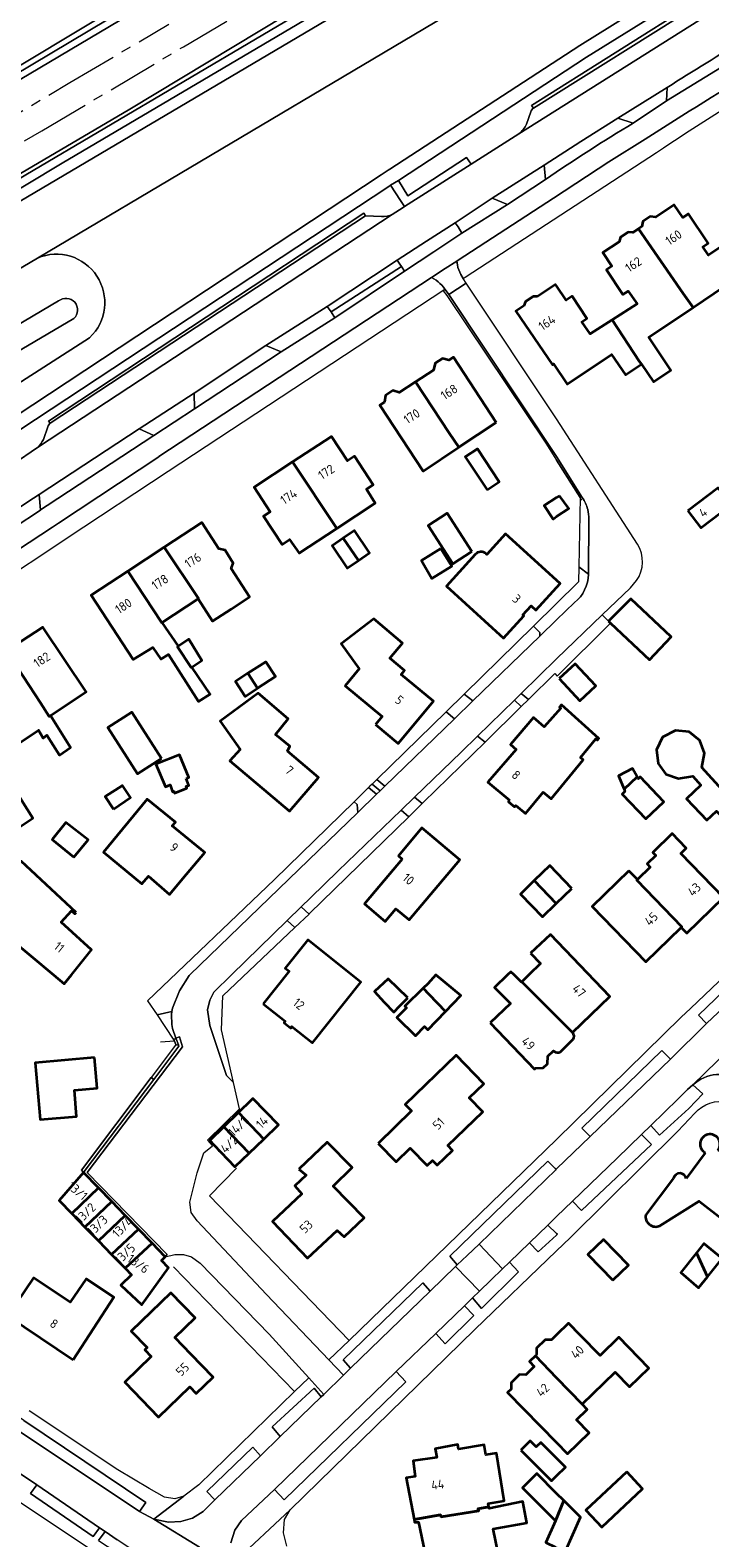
# Model space of a CAD drawing. Extents: x 150256 to 156914, y 461459 to 469481.
# Tile 28 of 256: x 152922 to 153023, y 462416 to 462641. Entities that reach past the tile are written whole.
import ezdxf
from ezdxf.enums import TextEntityAlignment as Align

# ---------------------------------------------------------------- set-up
doc = ezdxf.new("R2010")
doc.units = 0
doc.header["$LTSCALE"] = 0.75
doc.linetypes.add('AM-AS', pattern=[16, 10, -2, 2, -2])
for name, color, linetype, lineweight in [('B-RO-AM-AS_SPOOR-G', 251, 'AM-AS', 18), ('B-RO-GR-BEPLANTING_CULTUUR_BOSPLANTSOEN-GV', 251, 'CONTINUOUS', 18), ('B-RO-GR-BEPLANTING_CULTUUR_HEESTERS-GV', 251, 'CONTINUOUS', 18), ('B-RO-GR-GRAS-GV', 251, 'CONTINUOUS', 13), ('B-RO-GR-GROENVOORZIENING-GV', 251, 'CONTINUOUS', 18), ('B-RO-GR-STRUIK-GV', 251, 'CONTINUOUS', 13), ('B-RO-IE-TERREINAFSCHEIDING_KUNSTMATIG_HEKWERK-G', 251, 'IE-TERREINAFSCHEIDING-KUNSTMATIG', 18), ('B-RO-IE-TERREINAFSCHEIDING_KUNSTMATIG_MUUR-G', 251, 'IE-TERREINAFSCHEIDING-KUNSTMATIG-DICHT', 18), ('B-RO-KW-KUNSTWERK_GELUIDSWERING_SCHERM-G', 251, 'CONTINUOUS', 18), ('B-RO-OG-BEBOUWING-GV', 6, 'CONTINUOUS', 35), ('B-RO-OG-BEBOUWING-T18', 1, 'CONTINUOUS', 18), ('B-RO-OG-TERREIN_CULTUURSCHEIDING-GV', 251, 'CONTINUOUS', 18), ('B-RO-OG-WATER-GV', 251, 'CONTINUOUS', 18), ('B-RO-OG-WATER_SLOOT-GV', 251, 'CONTINUOUS', 18), ('B-RO-VH-VERHARDING_ASFALT-GV', 251, 'CONTINUOUS', 18), ('B-RO-VH-VERHARDING_BEDRIJFSVLOERPLAAT-GV', 251, 'CONTINUOUS', 18), ('B-RO-VH-VERHARDING_BETONSTRAATSTEEN-GV', 251, 'CONTINUOUS', 18), ('B-RO-VH-VERHARDING_HALFVERHARDING-GV', 251, 'CONTINUOUS', 18), ('B-RO-VH-VERHARDING_HALFVERHARDING_GRIND-GV', 251, 'CONTINUOUS', 18), ('B-RO-VH-VERHARDING_TEGEL-GV', 251, 'CONTINUOUS', 18)]:
    doc.layers.add(name, color=color, linetype=linetype, lineweight=lineweight)
doc.styles.add('NLCS-ISO-M200-T18', font='NLCS-ISO.ttf', dxfattribs={"height": 360})
doc.linetypes.add('IE-TERREINAFSCHEIDING-KUNSTMATIG', pattern='A,4,[82,NLCS.SHX,S=0.75,R=90,X=0,Y=0],4,-2', length=10)
doc.linetypes.add('IE-TERREINAFSCHEIDING-KUNSTMATIG-DICHT', pattern='A,8,-1,[82,NLCS.SHX,S=0.75,R=90,X=0,Y=0],-1', length=10)

msp = doc.modelspace()

# ---------------------------------------------------------------- linework, layer by layer
at = {"layer": 'B-RO-AM-AS_SPOOR-G'}
for points in [[(152724.365, 462508.178), (152743.465, 462519.454), (152762.008, 462530.458), (152780.248, 462541.213), (152800.714, 462553.362), (152818.779, 462564.061), (152840.166, 462576.742), (152858.918, 462587.803), (152878.568, 462599.442), (152900.002, 462612.145), (152923.241, 462625.866), (152944.36, 462638.389), (152960.967, 462648.232)], [(152739.198, 462521.556), (152755.509, 462531.233), (152769.405, 462539.443), (152784.963, 462548.664), (152797.871, 462556.319), (152811.43, 462564.353), (152826.208, 462573.094), (152839.117, 462580.724), (152853.246, 462589.086), (152869.609, 462598.787), (152886.258, 462608.64), (152900.05, 462616.8), (152913.991, 462625.045), (152927.439, 462633.038), (152942.187, 462641.765)]]:
    msp.add_lwpolyline(points, dxfattribs=at)
at = {"layer": 'B-RO-GR-BEPLANTING_CULTUUR_BOSPLANTSOEN-GV'}
for points in [[(153125.489, 462692.757), (153109.249, 462725.839), (153108.282, 462725.409), (153100.267, 462720.824), (153093.024, 462716.922), (153083.226, 462711.284), (153081.453, 462710.307), (153083.432, 462706.124), (153078.932, 462701.344), (153076.607, 462699.212), (153074.125, 462697.723), (153068.714, 462694.395), (153056.684, 462687.578), (153045.447, 462680.935), (153033.514, 462672.589), (153024.916, 462667.665), (153000, 462652.863), (152922.599, 462606.882)], [(152906.455, 462574.714), (152915.57, 462580.808), (152916.614, 462581.506), (152916.594, 462581.537), (152973.847, 462619.312), (152974.886, 462619.997), (152975.129, 462620.157), (153003.456, 462638.597), (153020.711, 462649.378)], [(152930.374, 462594.997), (152850.307, 462543.613), (152850.858, 462542.867), (152851.422, 462541.981), (152851.451, 462541.936), (152851.604, 462542.002)]]:
    msp.add_lwpolyline(points, dxfattribs=at)
msp.add_lwpolyline([(152910.565, 462599.663), (152917.153, 462603.647), (152922.599, 462606.882), (153000, 462652.863), (153024.916, 462667.665), (153033.514, 462672.589), (153045.447, 462680.935), (153056.684, 462687.578), (153068.714, 462694.395), (153074.125, 462697.723), (153076.607, 462699.212), (153078.932, 462701.344), (153083.432, 462706.124), (153081.453, 462710.307), (153073.921, 462706.155), (153062.432, 462699.64), (153038.045, 462685.419), (153029.408, 462680.306), (153017.207, 462672.707), (152997.158, 462661.005), (152920.038, 462615.354), (152906.449, 462607.178)], close=True, dxfattribs=at)
msp.add_lwpolyline([(152922.599, 462606.882, -0.8368938), (152930.374, 462594.997)], format="xyb", dxfattribs=at)
at = {"layer": 'B-RO-GR-BEPLANTING_CULTUUR_HEESTERS-GV'}
msp.add_lwpolyline([(152943.621, 462489.574), (152943.29, 462490.463), (152942.81, 462490.429), (152943.015, 462490.12), (152943.231, 462489.606), (152943.175, 462489.532)], close=True, dxfattribs=at)
at = {"layer": 'B-RO-GR-GRAS-GV'}
for points in [[(152722.966, 462518.082), (152722.562, 462518.342), (152722.189, 462518.712), (152744.97, 462531.79), (152788.45, 462557.25), (152817.31, 462574.44), (152847.37, 462592.47), (152907.65, 462628.21), (152934.9, 462644.52), (152958.94, 462658.63), (152982.5, 462672.8), (153003.46, 462684.86), (153022.597, 462696.323), (153022.804, 462695.795), (153022.397, 462695.404), (153001.73, 462683.14), (152969.57, 462664.29), (152893.78, 462619.03), (152855.8, 462596.61), (152775.04, 462548.42), (152723.525, 462518.265)], [(152722.189, 462518.712), (152722.562, 462518.342), (152722.966, 462518.082), (152723.525, 462518.265), (152775.04, 462548.42), (152855.8, 462596.61), (152893.78, 462619.03), (152969.57, 462664.29), (153001.73, 462683.14), (153022.397, 462695.404), (153022.804, 462695.795), (153022.597, 462696.323), (153003.46, 462684.86), (152982.5, 462672.8), (152958.94, 462658.63), (152934.9, 462644.52), (152907.65, 462628.21), (152847.37, 462592.47), (152817.31, 462574.44), (152788.45, 462557.25), (152744.97, 462531.79)]]:
    msp.add_lwpolyline(points, close=True, dxfattribs=at)
for points in [[(153015.079, 462675), (152920.87, 462619.308), (152891.284, 462601.712), (152848.505, 462576.417), (152838.182, 462570.084), (152835.208, 462568.086), (152808.487, 462552.071), (152764.95, 462526.55), (152736.744, 462509.439)], [(152731.59, 462521.92), (152740.981, 462527.393), (152757.69, 462537.13), (152787.12, 462554.42), (152831.252, 462580.908), (152844.85, 462589.07), (152858.721, 462597.3), (152882.08, 462611.16), (152920, 462633.49), (152967.42, 462661.68)], [(152731.014, 462505.277), (152818.78, 462557.17), (152853.42, 462577.52), (152893.76, 462601.5), (152926.3, 462621.02), (152988.33, 462657.7)]]:
    msp.add_lwpolyline(points, dxfattribs=at)
at = {"layer": 'B-RO-GR-GROENVOORZIENING-GV'}
for points in [[(152727.714, 462504.784), (152744.689, 462515.221), (152804.93, 462551.08), (152828.667, 462564.849), (152838.182, 462570.084), (152848.505, 462576.417), (152891.284, 462601.712), (152920.87, 462619.308), (153015.079, 462675)], [(152959.649, 462643.081), (152936.378, 462629.063), (152918.393, 462618.515), (152879.111, 462595.335), (152843.466, 462574.363), (152826.754, 462564.427), (152814.89, 462557.359), (152805.258, 462551.78), (152795.724, 462546.238), (152783.069, 462538.711), (152774.957, 462533.888), (152765.879, 462528.47), (152756.643, 462522.922), (152746.89, 462516.932), (152737.171, 462511.379)], [(153003.826, 462571.162), (153000, 462577.303), (152983.907, 462601.468), (152983.384, 462602.193), (152983.092, 462602), (152983.641, 462601.297), (152998.406, 462579.257), (153000, 462576.736), (153003.523, 462571.165), (153003.324, 462560.822), (153004.758, 462559.729)], [(153004.761, 462559.929), (153004.795, 462567.933)]]:
    msp.add_lwpolyline(points, dxfattribs=at)
for points in [[(153004.638, 462569.402, 0.0932545), (153003.826, 462571.162)], [(153004.795, 462567.933, 0.0701151), (153004.638, 462569.402)], [(153004.758, 462559.729, 0.0149966), (153004.761, 462559.929)]]:
    msp.add_lwpolyline(points, format="xyb", dxfattribs=at)
for points in [[(152994.727, 462541.961), (152995.786, 462541.049), (152999.746, 462544.93), (153000.093, 462544.527), (153008.039, 462552.455), (153007.718, 462552.76), (153006.807, 462553.675), (153000, 462547.111)], [(152997.501, 462550.496), (152997.505, 462551.028), (152996.551, 462551.999), (152986.283, 462541.911), (152986.199, 462541.829), (152987.523, 462540.837)], [(152989.32, 462534.712), (152988.221, 462535.606), (152985.746, 462533.188), (152978.816, 462526.491), (152979.953, 462525.532), (152980.171, 462525.745)], [(152940.425, 462494.023), (152942.65, 462494.547), (152942.718, 462495.034), (152943.763, 462497.632), (152945.218, 462499.893), (152945.337, 462500), (152964.483, 462518.534), (152970.364, 462524.226), (152970.248, 462525.421), (152969.792, 462525.796), (152957.959, 462514.237), (152939.022, 462496.137)], [(152961.894, 462510.126), (152963.086, 462509.06), (152963.163, 462509.133), (152977.955, 462523.58), (152976.806, 462524.55), (152967.435, 462515.494), (152963.287, 462511.486)], [(152959.815, 462508.098), (152951.519, 462500), (152948.906, 462497.405), (152948.282, 462496.208), (152947.927, 462494.76), (152948.309, 462492.445), (152950.766, 462485), (152951.833, 462483.933), (152950.04, 462491.808), (152950.225, 462496.874), (152960.975, 462507.06)], [(152929.449, 462470.545), (152929.585, 462470.653), (152939.937, 462484.395), (152939.539, 462484.695), (152929.156, 462470.884)]]:
    msp.add_lwpolyline(points, close=True, dxfattribs=at)
at = {"layer": 'B-RO-GR-STRUIK-GV'}
msp.add_lwpolyline([(152988.33, 462657.7), (152926.3, 462621.02), (152893.76, 462601.5), (152853.42, 462577.52), (152818.78, 462557.17), (152731.014, 462505.277), (152724.927, 462501.451), (152720.256, 462498.4), (152712.592, 462493.978), (152711.007, 462492.604), (152710.469, 462491.79), (152710.118, 462490.635), (152710.509, 462490.723), (152710.524, 462490.726), (152711.17, 462490.872), (152757.638, 462518.51), (152757.675, 462518.532), (152762.571, 462521.483), (152809.632, 462549.746), (152823.621, 462557.744), (152870.801, 462585.729), (152906.449, 462607.178), (152920.038, 462615.354), (152997.158, 462661.005)], dxfattribs=at)
at = {"layer": 'B-RO-IE-TERREINAFSCHEIDING_KUNSTMATIG_HEKWERK-G'}
for points in [[(152920.038, 462615.354), (152997.158, 462661.005), (153017.207, 462672.707), (153029.408, 462680.306), (153038.045, 462685.419), (153062.432, 462699.64), (153073.921, 462706.155), (153083.226, 462711.284), (153093.024, 462716.922), (153100.267, 462720.824), (153108.282, 462725.409), (153110.997, 462726.617), (153112.973, 462720.251)], [(152943.015, 462490.12), (152940.937, 462489.97)], [(152943.175, 462489.532), (152943.231, 462489.606), (152943.015, 462490.12)], [(152929.449, 462470.545), (152929.156, 462470.884), (152939.539, 462484.695)], [(152952.281, 462471.188), (152948.256, 462467.062)], [(152969.074, 462445.497), (152948.256, 462467.062)], [(152960.938, 462437.872), (152942.875, 462456.456)]]:
    msp.add_lwpolyline(points, dxfattribs=at)
at = {"layer": 'B-RO-IE-TERREINAFSCHEIDING_KUNSTMATIG_MUUR-G'}
for points in [[(152983.641, 462601.297), (152998.406, 462579.257), (153000, 462576.736)], [(153003.523, 462571.165), (153000, 462576.736)], [(153003.773, 462570.77), (153003.523, 462571.165)]]:
    msp.add_lwpolyline(points, dxfattribs=at)
at = {"layer": 'B-RO-KW-KUNSTWERK_GELUIDSWERING_SCHERM-G'}
msp.add_lwpolyline([(152848.505, 462576.417), (152891.284, 462601.712), (152920.87, 462619.308), (153015.079, 462675), (153037.431, 462688.301), (153076.261, 462710.926), (153096.075, 462721.834), (153117.452, 462732.95)], dxfattribs=at)
at = {"layer": 'B-RO-OG-BEBOUWING-GV'}
for points in [[(153012.21, 462611.256), (153018.874, 462601.606), (153020.333, 462599.494), (153026.538, 462603.67), (153028.484, 462600.744), (153030.843, 462602.329), (153026.005, 462609.581), (153022.627, 462607.312), (153021.79, 462608.557), (153022.588, 462609.093), (153019.635, 462613.489), (153018.807, 462612.932), (153017.531, 462614.831), (153014.792, 462612.991), (153013.944, 462613.067), (153012.831, 462612.319), (153012.68, 462611.571)], [(153018.874, 462601.606), (153012.21, 462611.256), (153011.339, 462610.671), (153010.675, 462610.766), (153009.504, 462609.979), (153009.331, 462609.323), (153006.899, 462607.689), (153008.247, 462605.683), (153007.416, 462605.125), (153009.892, 462601.438), (153010.668, 462601.959), (153012.021, 462600.057), (153008.265, 462597.674), (153012.317, 462591.501), (153012.634, 462591.04), (153014.419, 462588.441), (153017.014, 462590.184), (153013.746, 462595.061), (153020.333, 462599.494)], [(152997.157, 462601.132), (152996.49, 462601.153), (152995.368, 462600.393), (152995.128, 462599.758), (152993.925, 462598.943), (152999.363, 462590.977), (152999.555, 462591.106), (153001.589, 462588.08), (153008.201, 462592.523), (153010.267, 462589.449), (153012.634, 462591.04), (153012.317, 462591.501), (153008.265, 462597.674), (153004.992, 462595.598), (153003.778, 462597.385), (153004.524, 462597.886), (153002.29, 462601.211), (153001.412, 462600.621), (153000, 462602.725), (152999.846, 462602.954)], [(152990.974, 462582.376), (152984.632, 462592.114), (152983.905, 462591.64), (152982.975, 462591.927), (152981.896, 462591.225), (152981.65, 462590.173), (152978.955, 462588.418), (152984.04, 462580.743), (152985.403, 462578.685)], [(152978.955, 462588.418), (152976.528, 462586.838), (152975.58, 462587.121), (152974.472, 462586.399), (152974.315, 462585.397), (152973.646, 462584.961), (152980.077, 462575.086), (152985.403, 462578.685), (152984.04, 462580.743)], [(152960.633, 462576.474), (152967.216, 462566.554), (152972.966, 462570.323), (152971.64, 462572.418), (152972.654, 462573.083), (152969.872, 462577.325), (152968.83, 462576.642), (152966.44, 462580.284)], [(152989.619, 462572.323), (152991.443, 462573.524), (152988.198, 462578.454), (152986.358, 462577.244)], [(152967.216, 462566.554), (152960.633, 462576.474), (152954.893, 462572.707), (152957.287, 462569.058), (152956.285, 462568.401), (152959.064, 462564.166), (152960.185, 462564.901), (152961.631, 462562.892)], [(153000.415, 462571.449), (153000, 462571.177), (152998.147, 462569.961), (152999.464, 462567.954), (153000, 462568.324), (153001.795, 462569.562)], [(153019.542, 462569.211), (153021.493, 462566.639), (153026.011, 462570.065), (153024.06, 462572.637)], [(152946.54, 462556.058), (152948.684, 462552.747), (152951.459, 462554.547), (152954.223, 462556.345), (152951.496, 462560.612), (152951.522, 462560.685), (152951.767, 462561.396), (152950.605, 462563.342), (152949.653, 462563.532), (152947.083, 462567.448), (152941.508, 462563.789), (152946.595, 462556.095)], [(152987.346, 462563.128), (152983.668, 462568.818), (152980.846, 462566.994), (152984.524, 462561.305)], [(152970.439, 462561.782), (152968.189, 462565.101), (152966.517, 462563.967), (152968.767, 462560.648)], [(152968.189, 462565.101), (152970.439, 462561.782), (152972.111, 462562.916), (152969.861, 462566.235)], [(152941.508, 462563.789), (152936.062, 462560.214), (152941.13, 462552.507), (152941.204, 462552.556), (152946.54, 462556.058), (152946.595, 462556.095)], [(152982.722, 462563.556), (152979.83, 462561.773), (152981.41, 462559.111), (152984.397, 462560.961)], [(152945.629, 462545.883), (152945.53, 462545.817), (152943.498, 462548.908), (152943.629, 462548.992), (152941.204, 462552.556), (152941.13, 462552.507), (152936.062, 462560.214), (152930.583, 462556.617), (152936.887, 462547.012), (152939.804, 462548.828), (152940.98, 462547.073), (152942.116, 462547.776), (152946.601, 462540.748), (152948.331, 462541.829)], [(153007.718, 462552.76), (153008.039, 462552.455), (153013.83, 462546.966), (153017.063, 462550.378), (153011.049, 462556.076)], [(152924.544, 462538.667), (152929.869, 462542.18), (152923.381, 462551.852), (152917.991, 462548.334), (152921.343, 462543.168), (152923.057, 462540.535), (152924.353, 462538.543)], [(152972.994, 462537.32), (152976.382, 462534.508), (152981.623, 462540.823), (152976.845, 462544.787), (152977.335, 462545.377), (152975.138, 462547.199), (152977.033, 462549.433), (152972.763, 462553.109), (152967.871, 462549.38), (152970.579, 462545.647), (152968.461, 462543.095), (152973.983, 462538.512)], [(152943.629, 462548.992), (152943.498, 462548.908), (152945.53, 462545.817), (152945.629, 462545.883), (152947.089, 462546.883), (152945.17, 462550.045)], [(152917.991, 462548.334), (152912.838, 462544.972), (152919.408, 462534.236), (152922.733, 462536.506), (152923.463, 462535.289), (152924.003, 462535.722), (152925.868, 462532.775), (152927.543, 462533.883), (152924.544, 462538.667), (152924.353, 462538.543), (152923.057, 462540.535), (152921.343, 462543.168)], [(152953.98, 462544.963), (152955.414, 462542.731), (152958.086, 462544.465), (152956.654, 462546.681)], [(152953.98, 462544.963), (152952.113, 462543.763), (152953.545, 462541.52), (152955.414, 462542.731)], [(153000.381, 462544.201), (153003.442, 462540.879), (153005.827, 462543.076), (153002.776, 462546.397)], [(152959.868, 462533.361), (152960.219, 462534.089), (152958.109, 462535.86), (152959.95, 462538.167), (152955.518, 462541.979), (152949.814, 462537.845), (152952.815, 462533.609), (152951.294, 462531.892), (152960.182, 462524.412), (152964.492, 462529.421)], [(152992.979, 462526.032), (152992.802, 462525.819), (152993.728, 462525.052), (152993.905, 462525.265), (152995.373, 462524.049), (152998.008, 462527.229), (152999.169, 462526.266), (153003.962, 462532.049), (153003.552, 462532.389), (153005.865, 462535.18), (153006.084, 462534.999), (153006.269, 462535.222), (153000.723, 462540.254), (153000.437, 462539.937), (153000.636, 462539.758), (152998.116, 462536.966), (152996.546, 462538.383), (152993.109, 462534.349), (152993.983, 462533.583), (152989.725, 462528.729)], [(152941.106, 462532.277), (152936.683, 462539.182), (152933.098, 462536.886), (152937.522, 462529.981)], [(153033.719, 462526.415), (153031.617, 462528.575), (153028.723, 462531.558), (153024.653, 462527.61), (153021.638, 462530.913), (153022.044, 462533.075), (153021.368, 462534.967), (153019.747, 462536.211), (153017.72, 462536.427), (153015.774, 462535.455), (153014.909, 462533.563), (153015.125, 462531.536), (153016.259, 462529.941), (153018.178, 462529.265), (153020.313, 462529.616), (153021.485, 462528.306), (153019.349, 462526.236), (153022.416, 462523.07), (153023.81, 462524.421), (153027.613, 462520.498)], [(152944.751, 462529.284), (152945.157, 462529.446), (152943.752, 462532.825), (152940.252, 462531.42), (152941.67, 462528.041), (152942.373, 462528.338), (152942.724, 462527.311), (152942.913, 462527.365), (152943.048, 462527.095), (152944.886, 462527.852), (152944.778, 462528.122), (152945.156, 462528.257)], [(153010.047, 462527.68), (153011.981, 462529.526), (153011.321, 462530.766), (153009.223, 462529.667)], [(153011.981, 462529.526), (153010.047, 462527.68), (153010.184, 462527.349), (153009.758, 462526.941), (153013.296, 462523.242), (153015.991, 462525.821), (153012.453, 462529.519), (153012.142, 462529.223)], [(152919.144, 462527.789), (152918.955, 462527.66), (152915.566, 462525.352), (152918.308, 462520.987), (152921.905, 462523.376)], [(152944.815, 462514.992), (152947.546, 462518.23), (152942.673, 462522.241), (152943.17, 462522.753), (152938.956, 462526.19), (152932.43, 462518.295), (152938.176, 462513.566), (152939.161, 462514.703), (152942.279, 462511.984)], [(152933.947, 462524.698), (152936.474, 462526.427), (152935.285, 462528.238), (152932.69, 462526.59)], [(152928.026, 462517.553), (152930.135, 462520.134), (152926.811, 462522.729), (152924.811, 462520.161)], [(152976.995, 462517.267), (152972.953, 462512.478), (152971.345, 462510.573), (152974.44, 462507.96), (152976.048, 462509.866), (152978.021, 462508.201), (152985.574, 462517.149), (152979.917, 462521.924), (152976.406, 462517.764)], [(153018.576, 462507.08), (153019.415, 462506.218), (153024.889, 462511.546), (153018.5, 462518.11), (153019.322, 462518.909), (153017.236, 462521.052), (153014.344, 462518.238), (153014.777, 462517.794), (153013.481, 462516.533), (153013.948, 462516.053), (153012.038, 462514.195), (153011.937, 462514.096), (153018.675, 462507.175)], [(152928.378, 462509.302), (152920.148, 462516.927), (152916.424, 462514.804), (152911.017, 462508.787), (152912.884, 462507.109), (152912.663, 462506.864), (152916.238, 462503.329), (152918.339, 462505.554), (152925.002, 462500), (152926.592, 462498.675), (152927.658, 462500), (152930.649, 462503.716), (152926.132, 462507.831), (152927.681, 462509.531), (152928.176, 462509.08)], [(153002.288, 462512.883), (152999.009, 462516.292), (152996.67, 462514.042), (152999.949, 462510.633)], [(153010.763, 462515.505), (153005.286, 462510.174), (153013.299, 462501.942), (153018.576, 462507.08), (153018.675, 462507.175), (153011.937, 462514.096), (153012.038, 462514.195)], [(152999.949, 462510.633), (152996.67, 462514.042), (152994.6, 462512.051), (152997.879, 462508.642)], [(152996.116, 462503.223), (152997.585, 462501.693), (152995.87, 462500), (152994.807, 462498.951), (153002.341, 462491.416), (153007.942, 462496.781), (152999.091, 462506.022)], [(152956.254, 462495.691), (152959.541, 462493.072), (152959.373, 462492.861), (152960.375, 462492.062), (152960.544, 462492.273), (152963.602, 462489.836), (152970.828, 462498.904), (152962.894, 462505.226), (152959.541, 462501.018), (152960.128, 462500.551)], [(152977.836, 462496.552), (152974.864, 462499.39), (152972.863, 462497.499), (152974.295, 462495.904), (152975.729, 462494.438), (152976.566, 462495.309)], [(152980.11, 462498.014), (152980.994, 462497.087), (152983.433, 462494.542), (152985.706, 462496.898), (152982.008, 462500), (152980.784, 462498.667)], [(152983.433, 462494.542), (152980.994, 462497.087), (152980.11, 462498.014), (152977.349, 462495.336), (152977.593, 462495.066), (152976.169, 462493.643), (152978.958, 462490.921), (152980.294, 462492.311), (152980.789, 462491.807)], [(152973.39, 462474.871), (152976.055, 462472.119), (152978.168, 462474.165), (152980.687, 462471.565), (152981.484, 462472.338), (152982.18, 462471.619), (152984.464, 462473.83), (152983.766, 462474.551), (152988.974, 462479.595), (152986.979, 462481.655), (152989.16, 462483.768), (152985.033, 462488.03), (152977.44, 462480.676), (152978.381, 462479.704)], [(152931.122, 462487.669), (152922.247, 462486.899), (152922.985, 462478.41), (152928.442, 462478.883), (152928.102, 462482.808), (152931.518, 462483.105)], [(152952.576, 462479.474), (152956.357, 462475.511), (152958.542, 462477.614), (152954.695, 462481.545), (152954.454, 462481.31)], [(152956.357, 462475.511), (152952.576, 462479.474), (152950.399, 462477.347), (152954.176, 462473.411)], [(152954.176, 462473.411), (152950.399, 462477.347), (152948.285, 462475.281), (152948.868, 462474.67), (152952.035, 462471.35), (152952.088, 462471.401)], [(152961.588, 462471.038), (152962.67, 462470.111), (152960.987, 462468.527), (152962.009, 462467.346), (152957.638, 462463.229), (152962.87, 462457.736), (152967.255, 462461.868), (152968.31, 462460.915), (152971.31, 462463.746), (152966.702, 462468.484), (152969.522, 462471.248), (152965.793, 462475.029)], [(152927.727, 462464.388), (152931.678, 462468.242), (152929.449, 462470.545), (152925.826, 462466.336)], [(152931.678, 462468.242), (152927.727, 462464.388), (152929.674, 462462.393), (152933.665, 462466.189)], [(152931.698, 462460.32), (152935.665, 462464.121), (152933.665, 462466.189), (152929.674, 462462.393)], [(152935.665, 462464.121), (152931.698, 462460.32), (152933.655, 462458.315), (152937.647, 462462.074)], [(152935.673, 462456.247), (152939.675, 462459.977), (152937.647, 462462.074), (152933.655, 462458.315)], [(152941.522, 462457.848), (152941.63, 462457.957), (152939.675, 462459.977), (152935.673, 462456.247), (152936.619, 462455.278), (152935.027, 462453.724), (152938.151, 462450.772), (152942.113, 462456.291), (152941.1, 462457.426)], [(153008.385, 462454.46), (153010.699, 462456.697), (153006.977, 462460.548), (153004.662, 462458.312)], [(153022.472, 462454.954), (153024.684, 462457.693), (153021.966, 462459.952), (153020.846, 462458.539)], [(153020.846, 462458.539), (153018.508, 462455.59), (153021.146, 462453.312), (153022.472, 462454.954)], [(152927.898, 462442.581), (152933.97, 462451.945), (152929.883, 462454.649), (152927.492, 462451.171), (152921.993, 462454.803), (152918.185, 462449.129)], [(152945.458, 462443.455), (152944.338, 462444.613), (152943.074, 462445.919), (152946.095, 462448.842), (152942.472, 462452.586), (152936.58, 462446.885), (152938.951, 462444.435), (152938.589, 462444.085), (152939.57, 462443.072), (152935.614, 462439.244), (152940.627, 462434.063), (152945.3, 462438.584), (152946.265, 462437.586), (152948.781, 462440.021)], [(152996.827, 462443.205), (153000, 462439.918), (153003.822, 462435.958), (153008.729, 462440.737), (153010.856, 462438.551), (153013.743, 462441.362), (153009.269, 462445.956), (153006.506, 462443.246), (153003.575, 462446.233), (153001.779, 462448.064), (153000, 462446.319), (152999.225, 462445.558), (152998.272, 462445.571), (152997.016, 462444.351), (152997.007, 462443.382)], [(153003.822, 462435.958), (153000, 462439.918), (152996.827, 462443.205), (152995.933, 462442.328), (152996.661, 462441.586), (152995.398, 462440.365), (152994.462, 462440.379), (152993.205, 462439.158), (152993.197, 462438.238), (152992.674, 462437.732), (153000, 462430.243), (153001.639, 462428.568), (153004.842, 462431.695), (153002.95, 462433.664), (153004.555, 462435.206)], [(152978.74, 462418.773), (152982.67, 462419.461), (152982.792, 462419.164), (152988.382, 462420.054), (152988.26, 462420.351), (152989.902, 462420.69), (152989.804, 462421.187), (152992.185, 462421.581), (152991.01, 462428.684), (152989.431, 462428.423), (152989.186, 462429.903), (152985.391, 462429.275), (152985.277, 462429.963), (152981.895, 462429.334), (152982.142, 462428.008), (152978.614, 462427.534), (152978.928, 462425.198), (152977.549, 462424.98)], [(152994.664, 462429.142), (152999.239, 462424.553), (153000, 462425.312), (153001.299, 462426.606), (153000, 462427.908), (152997.626, 462430.288), (152996.962, 462429.626), (152996.059, 462430.533)], [(152999.822, 462418.581), (153001.064, 462421.614), (153000, 462422.681), (152997.035, 462425.654), (152994.896, 462423.521)], [(153010.447, 462425.869), (153004.374, 462420.187), (153006.742, 462417.657), (153012.814, 462423.339)], [(152989.902, 462420.69), (152988.26, 462420.351), (152988.382, 462420.054), (152982.792, 462419.164), (152982.67, 462419.461), (152978.74, 462418.773), (152978.819, 462418.362), (152979.404, 462418.408), (152980.577, 462412.65), (152981.78, 462412.725), (152981.927, 462411.956), (152983.16, 462412.187), (152983.544, 462410.555), (152985.93, 462410.965), (152986.018, 462410.399), (152991.711, 462411.555), (152990.555, 462417.395), (152995.553, 462418.278), (152994.949, 462421.471), (152989.954, 462420.427)], [(153001.064, 462421.614), (152999.822, 462418.581), (152998.382, 462415.347), (152999.812, 462414.668), (153000, 462414.579), (153001.293, 462413.965), (153003.537, 462419.135)]]:
    msp.add_lwpolyline(points, close=True, dxfattribs=at)
for points in [[(152987.865, 462562.697), (152983.559, 462557.954), (152992.089, 462550.211), (152995.125, 462553.556), (152994.978, 462553.689), (152996.205, 462555.042), (152996.915, 462554.397), (153000.529, 462558.377), (152992.386, 462565.765), (152989.595, 462562.69), (152989.48, 462562.795)], [(153002.39, 462491.366), (153002.341, 462491.416), (152994.807, 462498.951), (152994.771, 462498.915), (152993.678, 462500), (152993.192, 462500.464), (152992.69, 462500), (152990.745, 462498.116), (152993.115, 462495.709), (152990.107, 462492.831)], [(152990.107, 462492.831), (152996.714, 462485.927), (152996.872, 462486.081), (152998.001, 462486.118), (152998.639, 462486.738), (152998.71, 462487.865), (152999.535, 462488.671), (152999.584, 462488.621)], [(153000.56, 462488.531), (153002.458, 462490.388)], [(153015.397, 462462.573), (153021.235, 462466.235), (153024.597, 462463.668), (153024.819, 462463.498), (153027.721, 462467.348), (153029.583, 462469.631), (153024.065, 462473.876)], [(153022.157, 462473.456), (153019.334, 462469.617)], [(153017.43, 462469.658), (153013.29, 462464.236)]]:
    msp.add_lwpolyline(points, dxfattribs=at)
for points in [[(152989.48, 462562.795, 0.4185751), (152987.865, 462562.697)], [(153002.458, 462490.388, 0.3415685), (153002.39, 462491.366)], [(152999.584, 462488.621, 0.3421384), (153000.56, 462488.531)], [(153024.065, 462473.876, 2.6445711), (153022.157, 462473.456)], [(153019.334, 462469.617, 0.8040858), (153017.43, 462469.658)], [(153013.29, 462464.236, 0.6048202), (153015.397, 462462.573)]]:
    msp.add_lwpolyline(points, format="xyb", dxfattribs=at)
at = {"layer": 'B-RO-OG-TERREIN_CULTUURSCHEIDING-GV'}
for points in [[(153043.659, 462660.033), (153021.701, 462647.59), (153004.454, 462636.84), (152976.405, 462618.471), (152977.797, 462616.183), (152986.564, 462621.869), (152987.269, 462620.878), (152994.364, 462625.428)], [(152996.567, 462629.242), (152996.257, 462629.635), (153021.194, 462645.32), (153021.471, 462644.849), (153022.328, 462645.435), (153022.03, 462645.877), (153029.827, 462650.351), (153039.317, 462655.894), (153039.543, 462655.466)], [(153016.476, 462632.318), (153016.366, 462630.332), (153024.557, 462635.338), (153029.846, 462638.6)], [(152995.491, 462626.85), (152996.174, 462628.685)], [(153011.424, 462627.009), (153009.107, 462627.742), (153003.595, 462624.252), (152998.155, 462620.742), (152998.319, 462618.576)], [(152975.499, 462613.371), (152977.116, 462614.432), (152977.336, 462614.577), (152976.738, 462615.487), (152975.245, 462617.76), (152974.963, 462617.574), (152917.765, 462579.834), (152917.744, 462579.867), (152916.681, 462579.161), (152907.447, 462573.034)], [(152924.504, 462582.269), (152924.223, 462582.58), (152971.232, 462613.574), (152971.519, 462613.163), (152973.9, 462613.057)], [(152923.482, 462579.831), (152924.166, 462581.693)], [(152908.513, 462569.357), (152909.541, 462570.024), (152918.792, 462576.031), (152918.986, 462576.157), (152922.626, 462578.615)]]:
    msp.add_lwpolyline(points, dxfattribs=at)
for points in [[(153028.163, 462639.536, 0.006181), (153016.476, 462632.318)], [(152996.174, 462628.685, -0.2210081), (152996.567, 462629.242)], [(152994.364, 462625.428, 0.1470986), (152995.491, 462626.85)], [(152998.319, 462618.576, -0.0155031), (153011.424, 462627.009)], [(152973.9, 462613.057, 0.0874965), (152975.499, 462613.371)], [(152924.166, 462581.693, -0.148953), (152924.504, 462582.269)], [(152922.626, 462578.615, 0.0705149), (152923.482, 462579.831)]]:
    msp.add_lwpolyline(points, format="xyb", dxfattribs=at)
for points in [[(152984.85, 462612.156), (152985.3, 462611.523), (152985.882, 462610.596), (152992.66, 462614.89), (152990.382, 462615.83)], [(152977.304, 462604.93), (152976.871, 462605.621), (152966.367, 462598.853), (152966.91, 462597.991)], [(152956.643, 462593.82), (152945.944, 462586.724), (152946.011, 462584.375), (152958.91, 462592.879)], [(152937.758, 462581.437), (152922.86, 462571.619), (152922.867, 462571.592), (152923.027, 462569.325), (152924.064, 462569.994), (152939.945, 462580.409)], [(152974.4, 462528.134), (152984.792, 462538.193), (152983.541, 462539.231), (152973.208, 462529.134)], [(152973.154, 462526.928), (152973.695, 462527.452), (152972.51, 462528.452), (152972.171, 462528.12), (152971.972, 462527.925)], [(153021.174, 462493.999), (153022.33, 462492.745), (153027.483, 462497.587), (153029.971, 462500), (153032.521, 462502.43), (153031.153, 462503.613), (153027.403, 462500)], [(153016.958, 462487.403), (153015.666, 462488.735), (153003.758, 462477.158), (153004.999, 462475.909)], [(153014.049, 462477.533), (153015.349, 462476.075), (153019.704, 462480.061), (153021.801, 462482.249), (153020.291, 462483.593), (153019.529, 462482.9), (153018.103, 462481.521)], [(153002.368, 462466.257), (153003.726, 462464.861), (153014.121, 462474.722), (153012.628, 462476.186), (153009.013, 462472.644)], [(152985.171, 462456.732), (152986.656, 462458.134), (152988.447, 462459.825), (152999.923, 462470.99), (153000, 462470.99), (152999.953, 462471.019), (152999.798, 462471.114), (152998.703, 462472.2), (152984.057, 462458.039)], [(152998.69, 462462.693), (152995.944, 462460.038), (152997.269, 462458.678), (153000, 462461.189), (153000.133, 462461.311), (153000, 462461.438)], [(152987.459, 462451.818), (152988.777, 462450.261), (152994.325, 462455.7), (152992.96, 462457.156), (152991.932, 462456.176), (152990.181, 462454.468), (152988.498, 462452.827)], [(152981.137, 462452.815), (152980.054, 462454.056), (152968.173, 462442.582), (152969.286, 462441.369)], [(152981.971, 462446.494), (152983.362, 462444.98), (152987.63, 462449.211), (152986.244, 462450.654)], [(152957.93, 462423.243), (152959.394, 462421.732), (152977.526, 462439.293), (152976.095, 462440.84)], [(152911.39, 462437.802), (152919.726, 462432.064), (152937.787, 462419.978), (152938.741, 462421.321), (152920.555, 462433.52), (152912.25, 462439.191)], [(152964.902, 462437.071), (152963.832, 462438.347), (152957.577, 462432.583), (152958.786, 462431.151)], [(152955.87, 462428.26), (152954.696, 462429.554), (152947.849, 462422.976), (152949.061, 462421.709)], [(152922.485, 462423.955), (152921.538, 462422.683), (152930.894, 462416.229), (152931.85, 462417.542)], [(152937.715, 462413.622), (152934.478, 462415.743), (152932.685, 462416.97), (152931.717, 462415.647), (152936.877, 462412.268)]]:
    msp.add_lwpolyline(points, close=True, dxfattribs=at)
at = {"layer": 'B-RO-OG-WATER-GV'}
for points in [[(152925.754, 462600.482), (152866.927, 462565.727), (152860.217, 462561.781), (152854.364, 462557.602), (152848.82, 462554.745), (152842.2, 462551.637), (152839.933, 462550.74), (152838.708, 462550.585), (152834.19, 462548.18), (152829.306, 462545.793), (152818.656, 462540.714), (152812.086, 462537.263), (152802.802, 462532.293), (152793.615, 462527.421), (152787.238, 462523.333), (152780.739, 462519.588), (152774.726, 462515.977), (152770.908, 462513.447)], [(152844.133, 462547.123), (152854.162, 462553.513), (152866.92, 462561.74), (152868.404, 462562.709), (152928.031, 462597.883)]]:
    msp.add_lwpolyline(points, dxfattribs=at)
msp.add_lwpolyline([(152928.031, 462597.883, 0.9652064), (152925.754, 462600.482)], format="xyb", dxfattribs=at)
at = {"layer": 'B-RO-OG-WATER_SLOOT-GV'}
for points in [[(152930.374, 462594.997, 0.8368938), (152922.599, 462606.882)], [(152925.754, 462600.482, -0.9652064), (152928.031, 462597.883)]]:
    msp.add_lwpolyline(points, format="xyb", dxfattribs=at)
for points in [[(152922.599, 462606.882), (152917.153, 462603.647)], [(152770.908, 462513.447), (152774.726, 462515.977), (152780.739, 462519.588), (152787.238, 462523.333), (152793.615, 462527.421), (152802.802, 462532.293), (152812.086, 462537.263), (152818.656, 462540.714), (152829.306, 462545.793), (152834.19, 462548.18), (152838.708, 462550.585), (152839.933, 462550.74), (152842.2, 462551.637), (152848.82, 462554.745), (152854.364, 462557.602), (152860.217, 462561.781), (152866.927, 462565.727), (152925.754, 462600.482)], [(152928.031, 462597.883), (152868.404, 462562.709), (152866.92, 462561.74), (152854.162, 462553.513), (152844.133, 462547.123)], [(152850.307, 462543.613), (152930.374, 462594.997)]]:
    msp.add_lwpolyline(points, dxfattribs=at)
at = {"layer": 'B-RO-VH-VERHARDING_ASFALT-GV'}
for points in [[(153182.172, 462662.066), (153179.866, 462659.471), (153156.14, 462633.452), (153104.903, 462578.597), (153103.44, 462576.91), (153094.704, 462567.889), (153085.843, 462559.232), (153025.221, 462500), (153019.981, 462495.001), (153018.583, 462493.667), (153000, 462475.445), (152969.074, 462445.497), (152966.041, 462442.569), (152968.199, 462440.303)], [(152907.447, 462573.034), (152916.681, 462579.161), (152917.744, 462579.867), (152917.765, 462579.834), (152974.963, 462617.574), (152975.245, 462617.76), (152976.405, 462618.471), (153004.454, 462636.84), (153021.701, 462647.59), (153043.659, 462660.033)], [(153071.18, 462659.947), (153064.141, 462656.832), (153058.415, 462654.056), (153051.977, 462650.973), (153047.268, 462648.586), (153043.393, 462646.408), (153038.636, 462643.694), (153033.954, 462640.919), (153030.188, 462638.811), (153029.846, 462638.6), (153024.557, 462635.338), (153016.366, 462630.332), (153011.424, 462627.009)], [(153020.711, 462649.378), (153003.456, 462638.597), (152975.129, 462620.157), (152974.886, 462619.997), (152973.847, 462619.312), (152916.594, 462581.537), (152916.614, 462581.506), (152915.57, 462580.808), (152906.455, 462574.714)], [(153022.559, 462643.144), (152994.364, 462625.428), (152987.269, 462620.878), (152977.336, 462614.577), (152977.116, 462614.432)], [(152907.548, 462568.733), (152911.033, 462563.854), (152911.555, 462564.194), (152912.588, 462564.88), (152912.69, 462564.943), (152922.023, 462571.069), (152922.86, 462571.619), (152937.758, 462581.437), (152945.944, 462586.724), (152956.643, 462593.82), (152965.78, 462599.672), (152976.223, 462606.572), (152980.587, 462609.397), (152984.85, 462612.156), (152990.382, 462615.83), (152998.155, 462620.742), (153003.595, 462624.252), (153009.107, 462627.742), (153016.476, 462632.318)], [(152981.328, 462603.982), (152983.394, 462605.326), (152985.105, 462606.44), (152985.319, 462606.579), (152999.514, 462615.833), (153007.803, 462621.22), (153013.215, 462624.605)], [(152998.319, 462618.576), (152992.66, 462614.89), (152985.882, 462610.596), (152981.695, 462607.79), (152977.304, 462604.93), (152966.91, 462597.991), (152958.91, 462592.879), (152946.011, 462584.375), (152939.945, 462580.409), (152924.064, 462569.994), (152923.027, 462569.325), (152923.053, 462569.288), (152919.111, 462566.718)], [(152977.116, 462614.432), (152975.499, 462613.371), (152922.626, 462578.615), (152918.986, 462576.157), (152918.792, 462576.031), (152909.541, 462570.024), (152908.513, 462569.357)], [(152881.708, 462538.317), (152886.279, 462541.385), (152904.541, 462553.393), (152916.099, 462561.025), (152924.834, 462566.776), (152925.726, 462567.364), (152940.707, 462577.231), (152940.684, 462577.267), (152981.328, 462603.982)], [(152883.219, 462536.257), (152887.449, 462539.101), (152906.013, 462551.315), (152916.609, 462558.278), (152926.238, 462564.638), (152927.019, 462565.154), (152942.105, 462575.087), (152983.349, 462602.241), (152983.126, 462602.55), (152982.877, 462602.834), (152982.61, 462603.096), (152982.326, 462603.345), (152982.023, 462603.568), (152981.708, 462603.772), (152981.328, 462603.982), (152940.684, 462577.267), (152940.707, 462577.231)], [(153012.049, 462564.229), (153000, 462582.891), (152986.502, 462603.128), (152983.907, 462601.468), (153000, 462577.303), (153003.826, 462571.162)], [(152940.707, 462577.231), (152925.726, 462567.364), (152924.834, 462566.776), (152916.099, 462561.025), (152904.541, 462553.393), (152886.279, 462541.385), (152881.708, 462538.317)], [(153004.795, 462567.933), (153004.761, 462559.929)], [(153002.682, 462555.526), (153000, 462552.915), (152997.501, 462550.496), (152987.523, 462540.837), (152984.792, 462538.193), (152974.4, 462528.134), (152973.695, 462527.452), (152973.154, 462526.928), (152970.364, 462524.226), (152964.483, 462518.534), (152945.337, 462500), (152945.218, 462499.893), (152943.763, 462497.632), (152942.718, 462495.034), (152942.65, 462494.547), (152942.581, 462494.062), (152942.631, 462492.617), (152942.709, 462492.02), (152943.247, 462490.578), (152943.75, 462490.73), (152944.206, 462489.278), (152930.005, 462470.538), (152941.955, 462458.274), (152941.63, 462457.957), (152943.1, 462458.309), (152944.377, 462458.305), (152945.557, 462457.961), (152946.838, 462456.99), (152957.156, 462446.431), (152963.046, 462439.92), (152965.284, 462437.445), (152968.199, 462440.303), (152966.041, 462442.569), (152956.724, 462452.351), (152946.402, 462463.294), (152945.506, 462464.57), (152945.333, 462466.104), (152946.4, 462470.488), (152947.398, 462473.465), (152948.691, 462474.525), (152947.948, 462475.345), (152952.726, 462480.038), (152951.833, 462483.933), (152950.766, 462485), (152948.309, 462492.445), (152947.927, 462494.76), (152948.282, 462496.208), (152948.906, 462497.405), (152951.519, 462500), (152959.815, 462508.098), (152961.894, 462510.126), (152963.287, 462511.486), (152967.435, 462515.494), (152976.806, 462524.55), (152978.816, 462526.491), (152985.746, 462533.188), (152988.221, 462535.606), (152993.697, 462540.954), (152994.727, 462541.961), (153000, 462547.111), (153006.807, 462553.675), (153011.011, 462557.728), (153011.918, 462558.783)], [(152968.199, 462440.303), (152969.286, 462441.369), (152968.173, 462442.582), (152980.054, 462454.056), (152981.137, 462452.815), (152984.93, 462456.505), (152985.171, 462456.732), (152984.057, 462458.039), (152998.703, 462472.2), (152999.798, 462471.114), (152999.953, 462471.019), (153000, 462471.065), (153004.999, 462475.909), (153003.758, 462477.158), (153015.666, 462488.735), (153016.958, 462487.403), (153022.33, 462492.745), (153021.174, 462493.999), (153027.403, 462500)], [(153027.483, 462497.587), (153022.33, 462492.745), (153016.958, 462487.403), (153004.999, 462475.909), (153000, 462471.065), (152999.953, 462471.019), (153000, 462470.99), (152999.923, 462470.99), (152988.447, 462459.825), (152991.932, 462456.176), (152992.96, 462457.156), (152995.944, 462460.038), (152998.69, 462462.693), (153000, 462463.962), (153002.368, 462466.257), (153009.013, 462472.644), (153012.628, 462476.186), (153014.049, 462477.533), (153018.103, 462481.521), (153019.529, 462482.9), (153020.291, 462483.593), (153025.787, 462488.931)], [(153031.771, 462494.577), (153032.368, 462495.322), (153025.787, 462488.931), (153020.291, 462483.593)], [(153020.291, 462483.593), (153021.801, 462482.249), (153019.704, 462480.061), (153015.349, 462476.075), (153014.049, 462477.533), (153012.628, 462476.186), (153014.121, 462474.722), (153003.726, 462464.861), (153002.368, 462466.257), (153000, 462463.962), (152998.69, 462462.693), (153000, 462461.438), (153000.133, 462461.311), (153000, 462461.189), (152997.269, 462458.678), (152995.944, 462460.038), (152992.96, 462457.156), (152994.325, 462455.7), (152988.777, 462450.261), (152987.459, 462451.818), (152986.244, 462450.654), (152987.63, 462449.211), (152983.362, 462444.98), (152981.971, 462446.494), (152976.095, 462440.84), (152977.526, 462439.293), (152959.394, 462421.732), (152957.93, 462423.243), (152953.037, 462418.643), (152952.008, 462417.207), (152951.414, 462415.327)], [(152951.861, 462412.391), (152960.259, 462420.23), (152987.803, 462447.089), (153000, 462458.839), (153002.036, 462460.8), (153018.055, 462476.711), (153020.622, 462479.354)], [(152946.752, 462414.661), (152939.971, 462418.815), (152937.787, 462419.978), (152919.726, 462432.064), (152911.39, 462437.802), (152907.537, 462440.454), (152898.845, 462446.245), (152891.277, 462451.288), (152888.066, 462453.428), (152880.64, 462458.456), (152874.352, 462462.439), (152872.404, 462463.657), (152871.513, 462464.191), (152869.692, 462465.327)], [(152872.918, 462456.93), (152883.738, 462449.832), (152885.44, 462448.512), (152895.557, 462441.805), (152903.888, 462436.205), (152917.786, 462427.11), (152922.485, 462423.955), (152931.85, 462417.542), (152932.685, 462416.97), (152934.478, 462415.743)], [(152951.414, 462415.327), (152952.008, 462417.207), (152953.037, 462418.643), (152957.93, 462423.243), (152976.095, 462440.84), (152981.971, 462446.494), (152986.244, 462450.654), (152987.459, 462451.818), (152988.498, 462452.827), (152984.93, 462456.505), (152981.137, 462452.815), (152969.286, 462441.369), (152968.199, 462440.303), (152965.284, 462437.445), (152964.902, 462437.071), (152958.786, 462431.151), (152955.87, 462428.26), (152949.061, 462421.709), (152947.309, 462419.98), (152945.715, 462418.958), (152943.985, 462418.503), (152942.124, 462418.382), (152939.971, 462418.815), (152946.752, 462414.661)], [(152920.555, 462433.52), (152938.741, 462421.321), (152937.787, 462419.978), (152939.971, 462418.815), (152944.441, 462422.24), (152943.062, 462421.888), (152941.555, 462422.107), (152939.258, 462423.412), (152934.558, 462426.199), (152921.361, 462435.007)], [(152902.382, 462433.111), (152940.788, 462407.492)], [(152931.717, 462415.647), (152932.685, 462416.97), (152931.85, 462417.542), (152930.894, 462416.229), (152921.538, 462422.683), (152922.485, 462423.955), (152917.786, 462427.11)], [(152959.756, 462414.806), (152959.283, 462416.802), (152959.441, 462418.77), (152960.259, 462420.23), (152951.861, 462412.391)]]:
    msp.add_lwpolyline(points, dxfattribs=at)
for points in [[(153013.215, 462624.605, -0.0150207), (153048.689, 462645.926)], [(153016.476, 462632.318, -0.006181), (153028.163, 462639.536)], [(153011.424, 462627.009, 0.0155031), (152998.319, 462618.576)], [(153003.826, 462571.162, -0.0932545), (153004.638, 462569.402)], [(153004.638, 462569.402, -0.0701151), (153004.795, 462567.933)], [(153011.918, 462558.783, 0.2983882), (153012.049, 462564.229)], [(153004.761, 462559.929, -0.0149966), (153004.758, 462559.729)], [(153004.758, 462559.729, -0.2172418), (153002.682, 462555.526)], [(153027.578, 462484.203, 0.3378723), (153020.291, 462483.593)], [(153020.291, 462483.593, -0.3378723), (153027.578, 462484.203)], [(153020.622, 462479.354, -0.2822725), (153025.561, 462481.014)]]:
    msp.add_lwpolyline(points, format="xyb", dxfattribs=at)
msp.add_lwpolyline([(152939.971, 462418.815), (152942.124, 462418.382), (152943.985, 462418.503), (152945.715, 462418.958), (152947.309, 462419.98), (152949.061, 462421.709), (152947.849, 462422.976), (152954.696, 462429.554), (152955.87, 462428.26), (152958.786, 462431.151), (152957.577, 462432.583), (152963.832, 462438.347), (152964.902, 462437.071), (152965.284, 462437.445), (152963.046, 462439.92), (152960.938, 462437.872), (152946.641, 462423.975), (152944.441, 462422.24)], close=True, dxfattribs=at)
at = {"layer": 'B-RO-VH-VERHARDING_BEDRIJFSVLOERPLAAT-GV'}
msp.add_lwpolyline([(152988.447, 462459.825), (152986.656, 462458.134), (152985.171, 462456.732), (152984.93, 462456.505), (152988.498, 462452.827), (152990.181, 462454.468), (152991.932, 462456.176)], close=True, dxfattribs=at)
at = {"layer": 'B-RO-VH-VERHARDING_BETONSTRAATSTEEN-GV'}
for points in [[(153039.543, 462655.466), (153029.931, 462649.916), (153022.328, 462645.435), (153021.471, 462644.849), (152996.567, 462629.242)], [(152994.364, 462625.428), (153022.559, 462643.144)], [(152996.174, 462628.685), (152995.491, 462626.85)], [(152922.626, 462578.615), (152975.499, 462613.371)], [(152973.9, 462613.057), (152971.519, 462613.163), (152924.504, 462582.269)], [(152924.166, 462581.693), (152923.482, 462579.831)]]:
    msp.add_lwpolyline(points, dxfattribs=at)
for points in [[(153016.366, 462630.332), (153016.476, 462632.318), (153009.107, 462627.742), (153011.424, 462627.009)], [(152992.66, 462614.89), (152998.319, 462618.576), (152998.155, 462620.742), (152990.382, 462615.83)], [(152985.882, 462610.596), (152985.3, 462611.523), (152984.85, 462612.156), (152980.587, 462609.397), (152976.223, 462606.572), (152976.628, 462605.949), (152976.871, 462605.621), (152977.304, 462604.93), (152981.695, 462607.79)], [(152966.367, 462598.853), (152965.78, 462599.672), (152956.643, 462593.82), (152958.91, 462592.879), (152966.91, 462597.991)], [(152945.944, 462586.724), (152937.758, 462581.437), (152939.945, 462580.409), (152946.011, 462584.375)], [(152914.735, 462563.848), (152914.936, 462563.902), (152919.111, 462566.718), (152923.053, 462569.288), (152923.027, 462569.325), (152922.867, 462571.592), (152922.86, 462571.619), (152922.023, 462571.069), (152912.69, 462564.943), (152912.729, 462564.923)], [(152995.786, 462541.049), (152994.727, 462541.961), (152993.697, 462540.954), (152994.734, 462540.018)], [(152987.523, 462540.837), (152986.199, 462541.829), (152983.541, 462539.231), (152984.792, 462538.193)], [(152993.697, 462540.954), (152988.221, 462535.606), (152989.32, 462534.712), (152994.734, 462540.018)], [(152973.695, 462527.452), (152974.4, 462528.134), (152973.208, 462529.134), (152972.51, 462528.452)], [(152971.972, 462527.925), (152969.792, 462525.796), (152970.248, 462525.421), (152970.364, 462524.226), (152973.154, 462526.928)], [(152942.65, 462494.547), (152940.425, 462494.023), (152942.81, 462490.429), (152943.29, 462490.463), (152943.247, 462490.578), (152942.709, 462492.02), (152942.631, 462492.617), (152942.581, 462494.062)], [(152931.678, 462468.242), (152933.665, 462466.189), (152935.665, 462464.121), (152937.647, 462462.074), (152939.675, 462459.977), (152941.63, 462457.957), (152941.955, 462458.274), (152930.005, 462470.538), (152944.206, 462489.278), (152943.75, 462490.73), (152943.247, 462490.578), (152943.29, 462490.463), (152943.621, 462489.574), (152943.685, 462489.371), (152939.937, 462484.395), (152929.585, 462470.653), (152929.449, 462470.545)]]:
    msp.add_lwpolyline(points, close=True, dxfattribs=at)
for points in [[(152996.567, 462629.242, 0.2210081), (152996.174, 462628.685)], [(152995.491, 462626.85, -0.1470986), (152994.364, 462625.428)], [(152975.499, 462613.371, -0.0874965), (152973.9, 462613.057)], [(152924.504, 462582.269, 0.148953), (152924.166, 462581.693)], [(152923.482, 462579.831, -0.0705149), (152922.626, 462578.615)]]:
    msp.add_lwpolyline(points, format="xyb", dxfattribs=at)
at = {"layer": 'B-RO-VH-VERHARDING_HALFVERHARDING-GV'}
for points in [[(152967.42, 462661.68), (152920, 462633.49), (152882.08, 462611.16), (152858.721, 462597.3), (152856.306, 462595.061), (152851.339, 462592.074), (152847.478, 462589.685), (152838.887, 462584.554), (152832.262, 462580.963), (152831.252, 462580.908), (152787.12, 462554.42), (152757.69, 462537.13), (152740.981, 462527.393), (152740.346, 462526.293), (152735.298, 462523.326)], [(152737.171, 462511.379), (152746.89, 462516.932), (152756.643, 462522.922), (152765.879, 462528.47), (152774.957, 462533.888), (152783.069, 462538.711), (152795.724, 462546.238), (152805.258, 462551.78), (152814.89, 462557.359), (152826.754, 462564.427), (152843.466, 462574.363), (152879.111, 462595.335), (152918.393, 462618.515), (152936.378, 462629.063), (152959.649, 462643.081)]]:
    msp.add_lwpolyline(points, dxfattribs=at)
at = {"layer": 'B-RO-VH-VERHARDING_HALFVERHARDING_GRIND-GV'}
for points in [[(153004.758, 462559.729), (153003.324, 462560.822), (153003.282, 462558.611), (152996.551, 462551.999)], [(152996.551, 462551.999), (152997.505, 462551.028), (152997.501, 462550.496), (153000, 462552.915), (153002.682, 462555.526)]]:
    msp.add_lwpolyline(points, dxfattribs=at)
msp.add_lwpolyline([(153002.682, 462555.526, 0.2172418), (153004.758, 462559.729)], format="xyb", dxfattribs=at)
msp.add_lwpolyline([(152939.937, 462484.395), (152943.685, 462489.371), (152943.621, 462489.574), (152943.175, 462489.532), (152939.539, 462484.695)], close=True, dxfattribs=at)
at = {"layer": 'B-RO-VH-VERHARDING_TEGEL-GV'}
for points in [[(153048.689, 462645.926, 0.0150207), (153013.215, 462624.605)], [(153014.871, 462622.604, -0.0117998), (153032.456, 462633.809)]]:
    msp.add_lwpolyline(points, format="xyb", dxfattribs=at)
for points in [[(153021.194, 462645.32), (152996.257, 462629.635), (152996.567, 462629.242), (153021.471, 462644.849)], [(152977.336, 462614.577), (152987.269, 462620.878), (152986.564, 462621.869), (152977.797, 462616.183), (152976.405, 462618.471), (152975.245, 462617.76), (152976.738, 462615.487)], [(152971.519, 462613.163), (152971.232, 462613.574), (152924.223, 462582.58), (152924.504, 462582.269)], [(152966.367, 462598.853), (152976.871, 462605.621), (152976.628, 462605.949), (152976.223, 462606.572), (152965.78, 462599.672)], [(152983.394, 462605.326), (152981.328, 462603.982), (152981.708, 462603.772), (152982.023, 462603.568), (152982.326, 462603.345), (152982.61, 462603.096), (152982.877, 462602.834), (152983.126, 462602.55), (152983.349, 462602.241), (152983.384, 462602.193), (152983.907, 462601.468), (152986.502, 462603.128), (152986.041, 462603.825), (152985.708, 462604.408), (152985.406, 462605.11), (152985.29, 462605.479), (152985.201, 462605.852), (152985.105, 462606.44)], [(152978.816, 462526.491), (152976.806, 462524.55), (152977.955, 462523.58), (152979.953, 462525.532)], [(152963.086, 462509.06), (152961.894, 462510.126), (152959.815, 462508.098), (152960.975, 462507.06)]]:
    msp.add_lwpolyline(points, close=True, dxfattribs=at)
msp.add_lwpolyline([(153013.215, 462624.605), (153007.803, 462621.22), (152999.514, 462615.833), (152985.319, 462606.579), (152985.105, 462606.44), (152985.201, 462605.852), (152985.29, 462605.479), (152985.406, 462605.11), (152985.708, 462604.408), (152986.041, 462603.825), (152986.349, 462604.031), (153014.871, 462622.604)], dxfattribs=at)

# ---------------------------------------------------------------- texts
at = {"layer": 'B-RO-OG-BEBOUWING-T18', "style": 'NLCS-ISO-M200-T18'}
for s, rotation, p in [('160', 33.9, (153017.439, 462609.95)), ('162', 33.9, (153011.446, 462605.924)), ('164', 34.1, (152998.555, 462597.248)), ('168', 33.1, (152983.983, 462586.919)), ('170', 33.1, (152978.397, 462583.281)), ('172', 33.3, (152965.658, 462574.987)), ('174', 33.3, (152960.05, 462571.307)), ('4', 37.2, (153021.828, 462568.96)), ('176', 33.3, (152945.779, 462561.808)), ('178', 33.3, (152940.863, 462558.581)), ('180', 33.3, (152935.422, 462555.009)), ('3', 317.8, (152994.037, 462556.073)), ('182', 33.2, (152923.247, 462546.988)), ('5', 320.3, (152976.546, 462540.969)), ('7', 319.3, (152960.144, 462530.501)), ('8', 319, (152993.957, 462529.803)), ('9', 319.8, (152942.967, 462519.004)), ('10', 319.8, (152977.909, 462514.27)), ('43', 44.6, (153020.516, 462512.733)), ('45', 44.6, (153014.096, 462508.349)), ('11', 321.2, (152925.844, 462504.126)), ('47', 316.1, (153003.345, 462497.619)), ('12', 320.2, (152961.565, 462495.659)), ('49', 316.1, (152995.781, 462489.766)), ('14/1', 43.9, (152952.493, 462477.344)), ('14', 44.4, (152956.07, 462478)), ('51', 44.1, (152982.398, 462477.814)), ('14/2', 43.6, (152950.95, 462474.52)), ('13/1', 319.3, (152928.59, 462467.78)), ('13/2', 44, (152929.759, 462464.473)), ('13/3', 44, (152931.533, 462462.64)), ('13/4', 44.3, (152935.29, 462462.367)), ('53', 43.3, (152962.656, 462462.461)), ('13/5', 44, (152935.617, 462458.42)), ('13/6', 324.3, (152937.636, 462456.914)), ('8', 326.5, (152925.068, 462447.978)), ('40', 44.4, (153003.088, 462443.745)), ('55', 44, (152944.222, 462441.175)), ('42', 44.4, (152997.925, 462438.084)), ('44', 7.6, (152982.267, 462423.989))]:
    msp.add_text(s, height=1.35, rotation=rotation, dxfattribs=at).set_placement(p, align=Align.MIDDLE)

doc.saveas('drawing.dxf')
